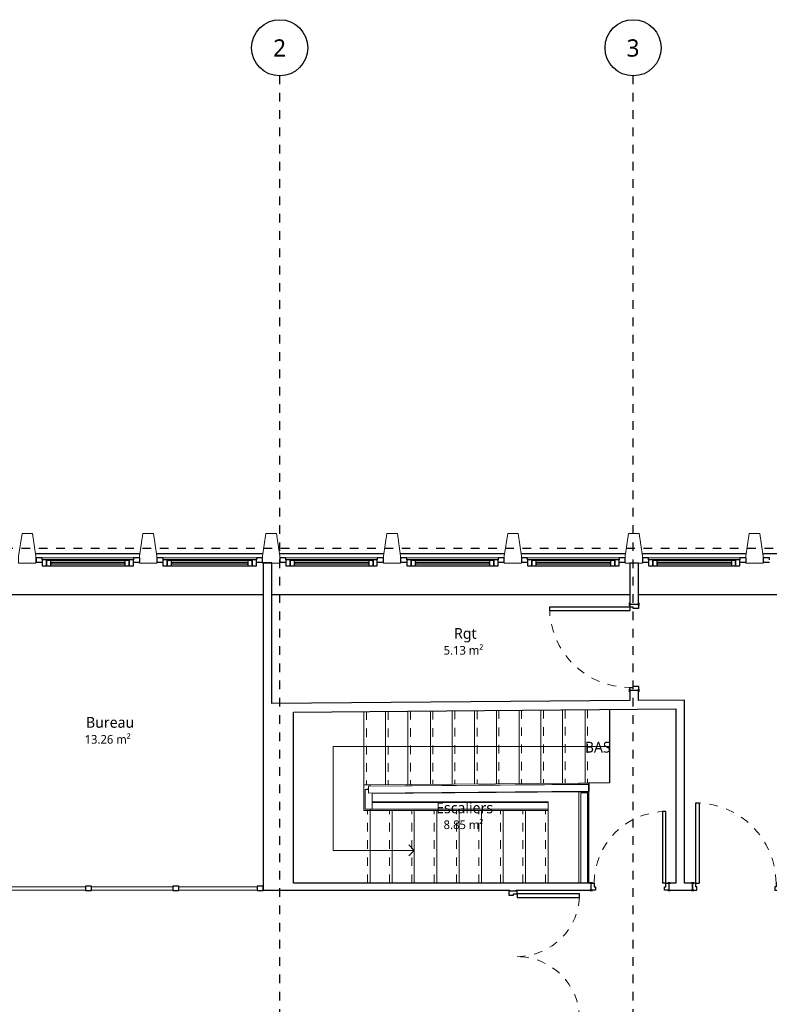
# Model space of a CAD drawing. Header units: metres. Extents: x -21.5 to 32.8, y -37.3 to -3.8.
# Tile 12 of 14: x -8.3 to 0.3, y -15.2 to -3.8. Entities that reach past the tile are written whole.
import ezdxf

# ---------------------------------------------------------------- set-up
doc = ezdxf.new("R2010")
doc.units = ezdxf.units.M
doc.linetypes.add('Ligne de quadrillage', pattern=[0.022225, 0.0127, -0.003175, 0.003175, -0.003175])
doc.linetypes.add('Tiret', pattern=[0.0025, 0.00125, -0.00125])
for name, color, linetype, lineweight in [('A-AREA-IDEN', 250, 'Continuous', 30), ('A-DOOR', 250, 'Continuous', 25), ('A-DOOR-FRAM', 250, 'Continuous', 25), ('A-FLOR', 250, 'Continuous', 25), ('A-FLOR-HRAL', 250, 'Continuous', 18), ('A-GLAZ', 250, 'Continuous', 25), ('A-GLAZ-CURT', 250, 'Continuous', 18), ('A-GLAZ-CWMG', 250, 'Continuous', 18), ('A-WALL', 250, 'Continuous', 25), ('I-WALL', 250, 'Continuous', 25), ('S-COLS', 250, 'Continuous', 18), ('S-GRID', 250, 'Continuous', 30), ('S-GRID-IDEN', 250, 'Continuous', 30), ('S-STRS', 250, 'Continuous', 18), ('S-STRS-ANNO', 250, 'Continuous', 18), ('S-STRS-IDEN', 250, 'Continuous', 18)]:
    doc.layers.add(name, color=color, linetype=linetype, lineweight=lineweight)
doc.styles.add('Trebuchet MS', font='trebuc.ttf', dxfattribs={"height": 0.125})
doc.styles.add('Trebuchet MS_1', font='trebuc.ttf', dxfattribs={"height": 0.2})
doc.styles.add('Trebuchet MS_2', font='trebuc.ttf', dxfattribs={"height": 0.1})

# ---------------------------------------------------------------- blocks, each defined once
blk = doc.blocks.new('Garde-corps - 12mm x 40mm-271059-Niveau 1')
at = {"layer": 'A-FLOR-HRAL'}
for p, q in [((0, -0.006), (0.02, -0.006)), ((0.02, -0.006), (0.02, 0))]:
    blk.add_line(p, q, dxfattribs=at)
blk = doc.blocks.new('Garde-corps - Garde-corps-271011-Niveau 1')
at = {"layer": 'A-FLOR-HRAL'}
blk.add_line((-4.301, -12.698), (-4.291, -12.698), dxfattribs=at)
at = {"rotation": 180}
blk.add_blockref('Garde-corps - 12mm x 40mm-271059-Niveau 1', (-4.291, -12.708), dxfattribs=at)
blk = doc.blocks.new('Type de traverse haute - Traverse haute_Interne_-271025-Niveau 1')
at = {"layer": 'A-FLOR-HRAL'}
for p, q in [((-4.331, -12.708), (-4.331, -12.935)), ((-1.745, -12.647), (-4.292, -12.668)), ((-4.291, -12.748), (-1.744, -12.727)), ((-4.251, -12.935), (-4.251, -12.748)), ((-2.214, -12.855), (-4.251, -12.855)), ((-4.251, -12.935), (-2.214, -12.935))]:
    blk.add_line(p, q, dxfattribs=at)
at = {"layer": 'A-FLOR-HRAL', "flags": 128}
for points in [[(-4.331, -12.708), (-4.33, -12.708), (-4.327, -12.708), (-4.323, -12.708), (-4.316, -12.708), (-4.309, -12.708), (-4.3, -12.708), (-4.291, -12.708)], [(-4.291, -12.935), (-4.3, -12.935), (-4.309, -12.935), (-4.316, -12.935), (-4.323, -12.935), (-4.327, -12.935), (-4.33, -12.935), (-4.331, -12.935)], [(-4.251, -12.935), (-4.252, -12.935), (-4.255, -12.935), (-4.26, -12.935), (-4.266, -12.935), (-4.274, -12.935), (-4.282, -12.935), (-4.291, -12.935)]]:
    blk.add_lwpolyline(points, dxfattribs=at)
at = {"layer": 'A-FLOR-HRAL'}
for points in [[(-4.291, -12.708), (-4.291, -12.705), (-4.291, -12.699), (-4.291, -12.691), (-4.291, -12.683), (-4.292, -12.676), (-4.292, -12.671), (-4.292, -12.668), (-4.292, -12.668), (-4.292, -12.668)], [(-4.291, -12.748), (-4.291, -12.748), (-4.291, -12.747), (-4.291, -12.744), (-4.291, -12.74), (-4.291, -12.732), (-4.291, -12.724), (-4.291, -12.715), (-4.291, -12.71), (-4.291, -12.708)], [(-1.745, -12.647), (-1.745, -12.647), (-1.745, -12.647), (-1.745, -12.65), (-1.745, -12.655), (-1.745, -12.662), (-1.745, -12.671), (-1.744, -12.68), (-1.744, -12.684), (-1.744, -12.687)], [(-1.744, -12.687), (-1.744, -12.69), (-1.744, -12.696), (-1.744, -12.704), (-1.744, -12.712), (-1.744, -12.719), (-1.744, -12.724), (-1.744, -12.726), (-1.744, -12.727), (-1.744, -12.727)], [(-2.214, -12.855), (-2.214, -12.855), (-2.214, -12.855), (-2.214, -12.858), (-2.214, -12.863), (-2.214, -12.87), (-2.214, -12.879), (-2.214, -12.888), (-2.214, -12.892), (-2.214, -12.895)], [(-4.251, -12.935), (-4.251, -12.935), (-4.251, -12.934), (-4.251, -12.931), (-4.251, -12.926), (-4.251, -12.919), (-4.251, -12.91), (-4.251, -12.901), (-4.251, -12.897), (-4.251, -12.895)], [(-2.214, -12.895), (-2.214, -12.898), (-2.214, -12.903), (-2.214, -12.912), (-2.214, -12.92), (-2.214, -12.927), (-2.214, -12.932), (-2.214, -12.934), (-2.214, -12.935), (-2.214, -12.935)]]:
    blk.add_open_spline(points, degree=3, knots=[0, 0, 0, 0, 0.142857, 0.285714, 0.428571, 0.571429, 0.785714, 0.892857, 1, 1, 1, 1], dxfattribs=at)
blk.add_open_spline([(-4.251, -12.895), (-4.251, -12.891), (-4.251, -12.886), (-4.251, -12.877), (-4.251, -12.869), (-4.251, -12.863), (-4.251, -12.86), (-4.251, -12.858)], degree=3, dxfattribs=at)
blk = doc.blocks.new('Type de traverse haute - Traverse haute_Interne_-V1-Niveau 1')
at = {"layer": 'A-FLOR-HRAL'}
for p, q in [((-4.332, -12.708), (-4.331, -12.708)), ((-4.332, -12.895), (-4.332, -12.708)), ((-4.292, -12.668), (-1.745, -12.646)), ((-4.292, -12.668), (-4.292, -12.668)), ((-4.291, -12.749), (-1.744, -12.727)), ((-4.291, -12.748), (-4.291, -12.749)), ((-4.251, -12.859), (-4.251, -12.748)), ((-1.745, -12.646), (-1.745, -12.647)), ((-1.744, -12.726), (-1.744, -12.727)), ((-2.214, -12.854), (-4.251, -12.854)), ((-2.214, -12.855), (-2.214, -12.854)), ((-4.332, -12.895), (-4.331, -12.895)), ((-4.252, -12.895), (-4.251, -12.895)), ((-2.214, -12.935), (-4.251, -12.935)), ((-2.214, -12.935), (-2.214, -12.935))]:
    blk.add_line(p, q, dxfattribs=at)
blk = doc.blocks.new('Limon - Limon-279694-Niveau 1')
at = {"layer": 'S-STRS'}
for p, q in [((-4.272, -12.653), (-1.858, -12.633)), ((-1.744, -12.632), (-1.858, -12.633)), ((-1.858, -12.633), (-1.858, -12.647)), ((-1.743, -12.732), (-1.744, -12.632)), ((-4.346, -12.949), (-4.346, -12.654)), ((-4.272, -12.653), (-4.272, -12.667)), ((-1.858, -12.733), (-4.251, -12.753)), ((-1.858, -12.728), (-1.858, -12.733)), ((-1.858, -12.733), (-1.743, -12.732)), ((-4.251, -12.849), (-2.214, -12.849)), ((-2.214, -12.849), (-2.214, -12.854)), ((-4.27, -12.949), (-4.346, -12.949)), ((-4.27, -12.935), (-4.27, -12.949)), ((-2.214, -12.949), (-4.27, -12.949)), ((-2.214, -12.935), (-2.214, -12.949))]:
    blk.add_line(p, q, dxfattribs=at)
blk = doc.blocks.new('Poteaux porteurs 54 - Poteaux porteurs 1-516657-Niveau 1')
at = {"layer": 'S-COLS'}
for p, q in [((-10.941, -29.554), (-11.141, -29.554)), ((-11.141, -29.554), (-11.141, -29.635)), ((-10.941, -29.635), (-10.941, -29.554)), ((-11.141, -29.635), (-11.103, -29.894)), ((-10.98, -29.894), (-10.941, -29.635)), ((-11.103, -29.894), (-10.98, -29.894))]:
    blk.add_line(p, q, dxfattribs=at)
blk = doc.blocks.new('Poteaux porteurs 60 - Poteaux porteurs 1-516861-Niveau 1')
at = {"layer": 'S-COLS'}
for p, q in [((-10.941, -29.554), (-11.141, -29.554)), ((-11.141, -29.554), (-11.141, -29.635)), ((-10.941, -29.635), (-10.941, -29.554)), ((-11.141, -29.635), (-11.103, -29.894)), ((-10.98, -29.894), (-10.941, -29.635)), ((-11.103, -29.894), (-10.98, -29.894))]:
    blk.add_line(p, q, dxfattribs=at)
blk = doc.blocks.new('Poteaux porteurs 61 - Poteaux porteurs 1-517019-Niveau 1')
at = {"layer": 'S-COLS'}
for p, q in [((-10.941, -29.554), (-11.141, -29.554)), ((-11.141, -29.554), (-11.141, -29.635)), ((-10.941, -29.635), (-10.941, -29.554)), ((-11.141, -29.635), (-11.103, -29.894)), ((-10.98, -29.894), (-10.941, -29.635)), ((-11.103, -29.894), (-10.98, -29.894))]:
    blk.add_line(p, q, dxfattribs=at)
blk = doc.blocks.new('Poteaux porteurs 62 - Poteaux porteurs 1-517034-Niveau 1')
at = {"layer": 'S-COLS'}
for p, q in [((-10.941, -29.554), (-11.141, -29.554)), ((-11.141, -29.554), (-11.141, -29.635)), ((-10.941, -29.635), (-10.941, -29.554)), ((-11.141, -29.635), (-11.103, -29.894)), ((-10.98, -29.894), (-10.941, -29.635)), ((-11.103, -29.894), (-10.98, -29.894))]:
    blk.add_line(p, q, dxfattribs=at)
blk = doc.blocks.new('Poteaux porteurs 63 - Poteaux porteurs 1-517049-Niveau 1')
at = {"layer": 'S-COLS'}
for p, q in [((-10.941, -29.554), (-11.141, -29.554)), ((-11.141, -29.554), (-11.141, -29.635)), ((-10.941, -29.635), (-10.941, -29.554)), ((-11.141, -29.635), (-11.103, -29.894)), ((-10.98, -29.894), (-10.941, -29.635)), ((-11.103, -29.894), (-10.98, -29.894))]:
    blk.add_line(p, q, dxfattribs=at)
blk = doc.blocks.new('Poteaux porteurs 64 - Poteaux porteurs 1-517064-Niveau 1')
at = {"layer": 'S-COLS'}
for p, q in [((-10.941, -29.554), (-11.141, -29.554)), ((-11.141, -29.554), (-11.141, -29.635)), ((-10.941, -29.635), (-10.941, -29.554)), ((-11.141, -29.635), (-11.103, -29.894)), ((-10.98, -29.894), (-10.941, -29.635)), ((-11.103, -29.894), (-10.98, -29.894))]:
    blk.add_line(p, q, dxfattribs=at)
blk = doc.blocks.new('Poteaux porteurs 65 - Poteaux porteurs 1-517098-Niveau 1')
at = {"layer": 'S-COLS'}
for p, q in [((-10.941, -29.554), (-11.141, -29.554)), ((-11.141, -29.554), (-11.141, -29.635)), ((-10.941, -29.635), (-10.941, -29.554)), ((-11.141, -29.635), (-11.103, -29.894)), ((-10.98, -29.894), (-10.941, -29.635)), ((-11.103, -29.894), (-10.98, -29.894))]:
    blk.add_line(p, q, dxfattribs=at)
blk = doc.blocks.new('MR 1 Vantail - MR 1 Vantail-512961-Niveau 1')
at = {"layer": 'A-GLAZ'}
for p, q in [((-0.47, 0.027), (-0.53, 0.027)), ((-0.53, 0.027), (-0.53, -0.043)), ((-0.43, 0.017), (-0.48, 0.017)), ((-0.48, 0.017), (-0.48, -0.043)), ((-0.48, -0.043), (-0.48, 0.017)), ((-0.48, 0.017), (-0.47, 0.017)), ((0.47, 0.027), (-0.47, 0.027)), ((-0.47, 0.017), (-0.47, 0.027)), ((0.43, 0.017), (-0.43, 0.017)), ((-0.43, -0.043), (-0.43, 0.017)), ((0.48, 0.017), (0.43, 0.017)), ((0.43, 0.017), (0.43, -0.043)), ((0.47, 0.027), (0.47, 0.017)), ((0.53, 0.027), (0.47, 0.027)), ((0.47, 0.017), (0.48, 0.017)), ((0.48, -0.043), (0.48, 0.017)), ((0.48, 0.017), (0.48, -0.043)), ((0.53, -0.043), (0.53, 0.027)), ((-0.53, -0.043), (-0.48, -0.043)), ((-0.48, -0.043), (-0.43, -0.043)), ((0.43, -0.007), (-0.43, -0.007)), ((-0.43, -0.007), (-0.43, -0.019)), ((-0.43, -0.019), (0.43, -0.019)), ((-0.43, -0.043), (0.43, -0.043)), ((0.43, -0.019), (0.43, -0.007)), ((0.43, -0.043), (0.48, -0.043)), ((0.48, -0.043), (0.53, -0.043))]:
    blk.add_line(p, q, dxfattribs=at)
blk = doc.blocks.new('Meneau rectangulaire - 50 x 35-V7-Niveau 1')
at = {"layer": 'A-GLAZ-CWMG'}
blk.add_line((-11.211, -29.6), (-12.271, -29.6), dxfattribs=at)
blk = doc.blocks.new('Meneau rectangulaire - 50 x 35-512567-Niveau 1')
at = {"layer": 'A-GLAZ-CWMG', "lineweight": 25}
for p, q in [((0, 0), (-0.07, 0)), ((0, -0.05), (0, 0)), ((-0.07, -0.027), (-0.07, -0.05)), ((-0.07, -0.05), (0, -0.05))]:
    blk.add_line(p, q, dxfattribs=at)
blk = doc.blocks.new('Meneau rectangulaire - 50 x 35-509889-Niveau 1')
at = {"layer": 'A-GLAZ-CWMG', "lineweight": 25}
for p, q in [((-0.07, 0), (0, 0)), ((0, 0), (0, -0.05)), ((-0.07, -0.05), (-0.07, -0.027)), ((0, -0.05), (-0.07, -0.05))]:
    blk.add_line(p, q, dxfattribs=at)
blk = doc.blocks.new('MR 1 Vantail - MR 1 Vantail-518936-Niveau 1')
at = {"layer": 'A-GLAZ'}
for p, q in [((-0.481, 0.027), (-0.541, 0.027)), ((-0.541, 0.027), (-0.541, -0.043)), ((-0.441, 0.017), (-0.491, 0.017)), ((-0.491, 0.017), (-0.491, -0.043)), ((-0.491, -0.043), (-0.491, 0.017)), ((-0.491, 0.017), (-0.481, 0.017)), ((0.481, 0.027), (-0.481, 0.027)), ((-0.481, 0.017), (-0.481, 0.027)), ((0.441, 0.017), (-0.441, 0.017)), ((-0.441, -0.043), (-0.441, 0.017)), ((0.491, 0.017), (0.441, 0.017)), ((0.441, 0.017), (0.441, -0.043)), ((0.481, 0.027), (0.481, 0.017)), ((0.541, 0.027), (0.481, 0.027)), ((0.481, 0.017), (0.491, 0.017)), ((0.491, -0.043), (0.491, 0.017)), ((0.491, 0.017), (0.491, -0.043)), ((0.541, -0.043), (0.541, 0.027)), ((-0.541, -0.043), (-0.491, -0.043)), ((-0.491, -0.043), (-0.441, -0.043)), ((0.441, -0.007), (-0.441, -0.007)), ((-0.441, -0.007), (-0.441, -0.019)), ((-0.441, -0.019), (0.441, -0.019)), ((-0.441, -0.043), (0.441, -0.043)), ((0.441, -0.019), (0.441, -0.007)), ((0.441, -0.043), (0.491, -0.043)), ((0.491, -0.043), (0.541, -0.043))]:
    blk.add_line(p, q, dxfattribs=at)
blk = doc.blocks.new('Meneau rectangulaire - 50 x 35-518932-Niveau 1')
at = {"layer": 'A-GLAZ-CWMG'}
blk.add_line((-6.671, -10.025), (-5.59, -10.025), dxfattribs=at)
blk = doc.blocks.new('MR 1 Vantail - MR 1 Vantail-519001-Niveau 1')
at = {"layer": 'A-GLAZ'}
for p, q in [((-0.469, 0.027), (-0.529, 0.027)), ((-0.529, 0.027), (-0.529, -0.043)), ((-0.429, 0.017), (-0.479, 0.017)), ((-0.479, 0.017), (-0.479, -0.043)), ((-0.479, -0.043), (-0.479, 0.017)), ((-0.479, 0.017), (-0.469, 0.017)), ((0.469, 0.027), (-0.469, 0.027)), ((-0.469, 0.017), (-0.469, 0.027)), ((0.429, 0.017), (-0.429, 0.017)), ((-0.429, -0.043), (-0.429, 0.017)), ((0.479, 0.017), (0.429, 0.017)), ((0.429, 0.017), (0.429, -0.043)), ((0.469, 0.027), (0.469, 0.017)), ((0.529, 0.027), (0.469, 0.027)), ((0.469, 0.017), (0.479, 0.017)), ((0.479, -0.043), (0.479, 0.017)), ((0.479, 0.017), (0.479, -0.043)), ((0.529, -0.043), (0.529, 0.027)), ((-0.529, -0.043), (-0.479, -0.043)), ((-0.479, -0.043), (-0.429, -0.043)), ((0.429, -0.007), (-0.429, -0.007)), ((-0.429, -0.007), (-0.429, -0.019)), ((-0.429, -0.019), (0.429, -0.019)), ((-0.429, -0.043), (0.429, -0.043)), ((0.429, -0.019), (0.429, -0.007)), ((0.429, -0.043), (0.479, -0.043)), ((0.479, -0.043), (0.529, -0.043))]:
    blk.add_line(p, q, dxfattribs=at)
blk = doc.blocks.new('Meneau rectangulaire - 50 x 35-518997-Niveau 1')
at = {"layer": 'A-GLAZ-CWMG'}
blk.add_line((-1.05, -10.025), (0.008, -10.025), dxfattribs=at)
blk = doc.blocks.new('Panneau système - Vitré-542273-Niveau 1')
at = {"layer": 'A-GLAZ-CURT'}
for p, q in [((0.453, 0.045), (-0.453, 0.045)), ((-0.453, 0.045), (-0.453, 0.005)), ((-0.453, 0.005), (0.453, 0.005)), ((0.453, 0.005), (0.453, 0.045))]:
    blk.add_line(p, q, dxfattribs=at)
blk = doc.blocks.new('Panneau système - Vitré-542284-Niveau 1')
at = {"layer": 'A-GLAZ-CURT'}
for p, q in [((0.471, 0.045), (-0.471, 0.045)), ((-0.471, 0.045), (-0.471, 0.005)), ((-0.471, 0.005), (0.471, 0.005)), ((0.471, 0.005), (0.471, 0.045))]:
    blk.add_line(p, q, dxfattribs=at)
blk = doc.blocks.new('Meneau rectangulaire - 50 x 35 pvc gris-540313-Niveau 1')
at = {"layer": 'A-GLAZ-CWMG', "lineweight": 25}
for p, q in [((-0.035, 0), (0.035, 0)), ((-0.035, -0.05), (-0.035, 0)), ((0.035, 0), (0.035, -0.05)), ((0.035, -0.05), (-0.035, -0.05))]:
    blk.add_line(p, q, dxfattribs=at)
blk = doc.blocks.new('Meneau rectangulaire - 50 x 35 pvc gris-540305-Niveau 1')
at = {"layer": 'A-GLAZ-CWMG', "lineweight": 25}
for p, q in [((0, 0), (-0.07, 0)), ((-0.07, 0), (-0.07, -0.05)), ((0, -0.05), (0, 0)), ((-0.07, -0.05), (0, -0.05))]:
    blk.add_line(p, q, dxfattribs=at)
blk = doc.blocks.new('Double _R_ - 1_43m x 2_04m 2-548429-Niveau 1')
at = {"layer": 'A-DOOR'}
for p, q in [((-0.725, -0.048), (-0.685, -0.048)), ((-0.725, -0.773), (-0.725, -0.048)), ((-0.685, -0.048), (-0.685, -0.773)), ((0.725, -0.048), (0.685, -0.048)), ((0.685, -0.048), (0.685, -0.773)), ((0.725, -0.773), (0.725, -0.048)), ((-0.685, -0.773), (-0.725, -0.773)), ((0.685, -0.773), (0.725, -0.773))]:
    blk.add_line(p, q, dxfattribs=at)
at = {"layer": 'A-DOOR', "linetype": 'Tiret', "lineweight": 18}
for centre, start, end in [((-0.725, -0.048), 270, 360), ((0.725, -0.048), 180, 270)]:
    blk.add_arc(centre, 0.725, start, end, dxfattribs=at)
at = {"layer": 'A-DOOR-FRAM'}
for p, q in [((-0.71, 0.048), (-0.77, 0.048)), ((-0.77, 0.048), (-0.77, 0.04)), ((-0.71, -0.008), (-0.71, 0.048)), ((0.768, 0.048), (0.71, 0.048)), ((0.71, 0.048), (0.71, -0.008)), ((-0.77, -0.04), (-0.77, -0.048)), ((-0.77, -0.048), (-0.725, -0.048)), ((-0.725, -0.048), (-0.725, -0.008)), ((-0.725, -0.008), (-0.71, -0.008)), ((0.71, -0.008), (0.725, -0.008)), ((0.725, -0.008), (0.725, -0.048)), ((0.725, -0.048), (0.768, -0.048))]:
    blk.add_line(p, q, dxfattribs=at)
blk = doc.blocks.new('Int_ Simple - PP _0_83m x 2_04m_-528616-Niveau 1')
at = {"layer": 'A-DOOR'}
for p, q in [((0.38, 0.87), (0.34, 0.87)), ((0.34, 0.87), (0.34, 0.04)), ((0.38, 0.04), (0.38, 0.87)), ((0.38, 0.04), (0.34, 0.04))]:
    blk.add_line(p, q, dxfattribs=at)
at = {"layer": 'A-DOOR', "lineweight": 35}
for p, q in [((-0.5, 0.04), (-0.5, 0.045)), ((-0.5, 0.045), (-0.47, 0.045)), ((-0.47, 0.04), (-0.5, 0.04)), ((-0.47, 0.045), (-0.47, 0.04)), ((0.4, 0.04), (0.4, 0.045)), ((0.4, 0.045), (0.43, 0.045)), ((0.43, 0.04), (0.4, 0.04)), ((0.43, 0.045), (0.43, 0.04)), ((-0.5, -0.045), (-0.5, -0.04)), ((-0.5, -0.04), (-0.47, -0.04)), ((-0.47, -0.045), (-0.5, -0.045)), ((-0.47, -0.04), (-0.47, -0.045)), ((0.4, -0.045), (0.4, -0.04)), ((0.4, -0.04), (0.43, -0.04)), ((0.43, -0.045), (0.4, -0.045)), ((0.43, -0.04), (0.43, -0.045))]:
    blk.add_line(p, q, dxfattribs=at)
at = {"layer": 'A-DOOR', "linetype": 'Tiret', "lineweight": 18}
blk.add_arc((0.38, 0.04), 0.83, 90, 180, dxfattribs=at)
at = {"layer": 'A-DOOR-FRAM'}
for p, q in [((-0.485, 0.04), (-0.45, 0.04)), ((-0.485, -0.04), (-0.485, 0.04)), ((-0.45, 0.04), (-0.45, 0)), ((0.38, 0.04), (0.415, 0.04)), ((0.38, 0), (0.38, 0.04)), ((0.415, 0.04), (0.415, -0.04)), ((-0.435, -0.04), (-0.485, -0.04)), ((-0.45, 0), (-0.435, 0)), ((-0.435, 0), (-0.435, -0.04)), ((0.365, 0), (0.38, 0)), ((0.365, -0.04), (0.365, 0)), ((0.415, -0.04), (0.365, -0.04))]:
    blk.add_line(p, q, dxfattribs=at)
blk = doc.blocks.new('Limon 6 - Limon 6-548605-Niveau 1')
at = {"layer": 'S-STRS'}
for p, q in [((-1.858, -12.728), (-1.858, -13.791)), ((-1.743, -12.727), (-1.744, -12.727)), ((-1.743, -13.791), (-1.743, -12.727))]:
    blk.add_line(p, q, dxfattribs=at)
blk = doc.blocks.new('Type de traverse haute - Traverse haute_Interne_-549405-Niveau 1')
at = {"layer": 'A-FLOR-HRAL'}
for p, q in [((-1.836, -12.743), (-1.836, -13.791)), ((-1.756, -13.791), (-1.756, -12.743))]:
    blk.add_line(p, q, dxfattribs=at)
at = {"layer": 'A-FLOR-HRAL', "flags": 128}
blk.add_lwpolyline([(-1.836, -12.743), (-1.835, -12.743), (-1.832, -12.743), (-1.828, -12.743), (-1.823, -12.743), (-1.816, -12.743), (-1.808, -12.743), (-1.8, -12.743), (-1.792, -12.743), (-1.783, -12.743), (-1.776, -12.743), (-1.769, -12.743), (-1.763, -12.743), (-1.759, -12.743), (-1.757, -12.743), (-1.756, -12.743)], dxfattribs=at)
blk = doc.blocks.new('Type de traverse haute - Traverse haute_Interne_-V17-Niveau 1')
at = {"layer": 'A-FLOR-HRAL'}
for p, q in [((-1.836, -12.743), (-1.836, -12.743)), ((-1.836, -12.743), (-1.836, -13.791)), ((-1.755, -12.743), (-1.756, -12.743)), ((-1.755, -12.743), (-1.755, -13.791))]:
    blk.add_line(p, q, dxfattribs=at)
blk = doc.blocks.new('Int_ Simple - PP0_93x2_04-549555-Niveau 1')
at = {"layer": 'A-DOOR'}
for p, q in [((0.43, 0.98), (0.39, 0.98)), ((0.39, 0.98), (0.39, 0.05)), ((0.43, 0.05), (0.43, 0.98)), ((0.43, 0.05), (0.39, 0.05))]:
    blk.add_line(p, q, dxfattribs=at)
at = {"layer": 'A-DOOR', "lineweight": 35}
for p, q in [((-0.55, 0.05), (-0.55, 0.055)), ((-0.55, 0.055), (-0.52, 0.055)), ((-0.52, 0.05), (-0.55, 0.05)), ((-0.52, 0.055), (-0.52, 0.05)), ((0.45, 0.05), (0.45, 0.055)), ((0.45, 0.055), (0.48, 0.055)), ((0.48, 0.05), (0.45, 0.05)), ((0.48, 0.055), (0.48, 0.05)), ((-0.55, -0.055), (-0.55, -0.05)), ((-0.55, -0.05), (-0.52, -0.05)), ((-0.52, -0.055), (-0.55, -0.055)), ((-0.52, -0.05), (-0.52, -0.055)), ((0.45, -0.055), (0.45, -0.05)), ((0.45, -0.05), (0.48, -0.05)), ((0.48, -0.055), (0.45, -0.055)), ((0.48, -0.05), (0.48, -0.055))]:
    blk.add_line(p, q, dxfattribs=at)
at = {"layer": 'A-DOOR', "linetype": 'Tiret', "lineweight": 18}
blk.add_arc((0.43, 0.05), 0.93, 90, 180, dxfattribs=at)
at = {"layer": 'A-DOOR-FRAM'}
for p, q in [((-0.535, 0.05), (-0.5, 0.05)), ((-0.535, -0.05), (-0.535, 0.05)), ((-0.5, 0.05), (-0.5, 0.01)), ((-0.5, 0.01), (-0.485, 0.01)), ((-0.485, 0.01), (-0.485, -0.05)), ((0.415, 0.01), (0.43, 0.01)), ((0.415, -0.05), (0.415, 0.01)), ((0.43, 0.05), (0.465, 0.05)), ((0.43, 0.01), (0.43, 0.05)), ((0.465, 0.05), (0.465, -0.05)), ((-0.485, -0.05), (-0.535, -0.05)), ((0.465, -0.05), (0.415, -0.05))]:
    blk.add_line(p, q, dxfattribs=at)
blk = doc.blocks.new('Int_ Simple - PP0_93x2_04-549876-Niveau 1')
at = {"layer": 'A-DOOR', "lineweight": 35}
for p, q in [((-0.52, 0.045), (-0.55, 0.045)), ((-0.55, 0.045), (-0.55, 0.04)), ((-0.55, 0.04), (-0.52, 0.04)), ((-0.52, 0.04), (-0.52, 0.045)), ((0.48, 0.045), (0.45, 0.045)), ((0.45, 0.045), (0.45, 0.04)), ((0.45, 0.04), (0.48, 0.04)), ((0.48, 0.04), (0.48, 0.045)), ((-0.52, -0.04), (-0.55, -0.04)), ((-0.55, -0.04), (-0.55, -0.045)), ((-0.55, -0.045), (-0.52, -0.045)), ((-0.52, -0.045), (-0.52, -0.04)), ((0.48, -0.04), (0.45, -0.04)), ((0.45, -0.04), (0.45, -0.045)), ((0.45, -0.045), (0.48, -0.045)), ((0.48, -0.045), (0.48, -0.04))]:
    blk.add_line(p, q, dxfattribs=at)
at = {"layer": 'A-DOOR'}
for p, q in [((0.43, -0.04), (0.39, -0.04)), ((0.39, -0.97), (0.39, -0.04)), ((0.43, -0.04), (0.43, -0.97)), ((0.43, -0.97), (0.39, -0.97))]:
    blk.add_line(p, q, dxfattribs=at)
at = {"layer": 'A-DOOR', "linetype": 'Tiret', "lineweight": 18}
blk.add_arc((0.43, -0.04), 0.93, 180, 270, dxfattribs=at)
at = {"layer": 'A-DOOR-FRAM'}
for p, q in [((-0.535, 0.04), (-0.535, -0.04)), ((-0.485, 0.04), (-0.535, 0.04)), ((-0.5, -0.04), (-0.5, 0)), ((-0.5, 0), (-0.485, 0)), ((-0.485, 0), (-0.485, 0.04)), ((0.465, 0.04), (0.415, 0.04)), ((0.415, 0.04), (0.415, 0)), ((0.415, 0), (0.43, 0)), ((0.43, 0), (0.43, -0.04)), ((0.465, -0.04), (0.465, 0.04)), ((-0.535, -0.04), (-0.5, -0.04)), ((0.43, -0.04), (0.465, -0.04))]:
    blk.add_line(p, q, dxfattribs=at)
blk = doc.blocks.new('Quadrillage - Extrémité de la ligne de quadrillage - Cercle-4360-Niveau 1')
at = {"layer": 'S-GRID-IDEN'}
blk.add_circle((0, 0), 0.0065, dxfattribs=at)

msp = doc.modelspace()

# ---------------------------------------------------------------- linework, layer by layer
at = {"layer": 'A-FLOR'}
for p, q in [((-1.504, -11.779), (-1.504, -12.63)), ((-1.504, -12.63), (-1.743, -12.632)), ((-1.743, -12.632), (-1.743, -12.727))]:
    msp.add_line(p, q, dxfattribs=at)
at = {"layer": 'A-WALL'}
for p, q in [((-8.146, -9.975), (-6.937, -9.975)), ((-6.746, -9.975), (-5.515, -9.975)), ((-5.324, -9.975), (-4.115, -9.975)), ((-3.924, -9.975), (-2.715, -9.975)), ((-2.524, -9.975), (-1.315, -9.975)), ((-1.124, -9.975), (0.082, -9.975)), ((0.273, -9.975), (1.482, -9.975)), ((-5.51, -10.455), (-9.655, -10.455)), ((-1.267, -10.455), (-5.41, -10.455)), ((2.914, -10.455), (-1.167, -10.455))]:
    msp.add_line(p, q, dxfattribs=at)
at = {"layer": 'I-WALL'}
for p, q in [((-5.51, -10.085), (-5.51, -13.871)), ((-5.41, -10.085), (-5.51, -10.085)), ((-5.41, -11.712), (-5.41, -10.085)), ((-1.167, -10.086), (-1.267, -10.086)), ((-1.267, -10.086), (-1.267, -10.561)), ((-1.167, -10.561), (-1.167, -10.086)), ((-1.267, -10.561), (-1.167, -10.561)), ((-1.167, -11.561), (-1.267, -11.561)), ((-1.267, -11.561), (-1.267, -11.677)), ((-1.167, -11.676), (-1.167, -11.561)), ((-1.267, -11.677), (-5.41, -11.712)), ((-0.633, -11.671), (-1.167, -11.676)), ((-0.633, -13.791), (-0.633, -11.671)), ((-5.16, -11.81), (-0.733, -11.772)), ((-5.16, -13.791), (-5.16, -11.81)), ((-0.733, -11.772), (-0.733, -13.791)), ((-5.51, -13.871), (-2.661, -13.871)), ((-1.714, -13.791), (-5.16, -13.791)), ((-2.661, -13.871), (-2.661, -13.879)), ((-2.661, -13.879), (-2.581, -13.879)), ((-2.581, -13.871), (-1.714, -13.871)), ((-2.581, -13.879), (-2.581, -13.871)), ((-1.714, -13.871), (-1.714, -13.791)), ((-0.733, -13.791), (-0.814, -13.791)), ((-0.814, -13.791), (-0.814, -13.871)), ((-0.814, -13.871), (-0.54, -13.871)), ((-0.54, -13.791), (-0.633, -13.791)), ((-0.54, -13.871), (-0.54, -13.791))]:
    msp.add_line(p, q, dxfattribs=at)
at = {"layer": 'S-GRID', "linetype": 'Ligne de quadrillage'}
for p, q in [((-5.32, -37.347), (-5.32, -4.451)), ((-1.229, -37.347), (-1.229, -4.451)), ((-21.508, -9.915), (32.124, -9.915))]:
    msp.add_line(p, q, dxfattribs=at)
at = {"layer": 'S-STRS'}
for p, q in [((-4.346, -11.803), (-4.346, -12.654)), ((-4.096, -11.801), (-4.096, -12.652)), ((-3.836, -11.798), (-3.836, -12.65)), ((-3.576, -11.796), (-3.576, -12.647)), ((-3.322, -11.794), (-3.322, -12.645)), ((-3.066, -11.792), (-3.066, -12.643)), ((-2.812, -11.79), (-2.812, -12.641)), ((-2.55, -11.788), (-2.55, -12.639)), ((-2.297, -11.785), (-2.297, -12.637)), ((-2.046, -11.783), (-2.046, -12.635)), ((-1.786, -11.781), (-1.786, -12.632)), ((-1.504, -11.779), (-1.504, -12.63)), ((-1.744, -12.632), (-1.504, -12.63)), ((-4.346, -12.654), (-4.272, -12.653)), ((-4.274, -13.791), (-4.274, -12.949)), ((-4.02, -13.791), (-4.02, -12.949)), ((-3.762, -13.791), (-3.762, -12.949)), ((-3.503, -13.791), (-3.503, -12.949)), ((-3.244, -13.791), (-3.244, -12.949)), ((-2.986, -13.791), (-2.986, -12.949)), ((-2.734, -13.791), (-2.734, -12.949)), ((-2.474, -13.791), (-2.474, -12.949)), ((-2.214, -13.791), (-2.214, -12.949))]:
    msp.add_line(p, q, dxfattribs=at)
at = {"layer": 'S-STRS', "linetype": 'Tiret'}
for p, q in [((-4.316, -11.802), (-4.316, -12.654)), ((-4.066, -11.8), (-4.066, -12.652)), ((-3.806, -11.798), (-3.806, -12.649)), ((-3.546, -11.796), (-3.546, -12.647)), ((-3.292, -11.794), (-3.292, -12.645)), ((-3.036, -11.792), (-3.036, -12.643)), ((-2.782, -11.789), (-2.782, -12.641)), ((-2.52, -11.787), (-2.52, -12.639)), ((-2.267, -11.785), (-2.267, -12.636)), ((-2.016, -11.783), (-2.016, -12.634)), ((-1.756, -11.781), (-1.756, -12.632)), ((-4.304, -13.791), (-4.304, -12.949)), ((-4.05, -13.791), (-4.05, -12.949)), ((-3.792, -13.791), (-3.792, -12.949)), ((-3.533, -13.791), (-3.533, -12.949)), ((-3.274, -13.791), (-3.274, -12.949)), ((-3.016, -13.791), (-3.016, -12.949)), ((-2.764, -13.791), (-2.764, -12.949)), ((-2.504, -13.791), (-2.504, -12.949)), ((-2.244, -13.791), (-2.244, -12.949))]:
    msp.add_line(p, q, dxfattribs=at)
at = {"layer": 'S-STRS-ANNO'}
for p, q in [((-4.703, -12.21), (-4.346, -12.21)), ((-4.703, -13.41), (-4.703, -12.21)), ((-4.346, -12.21), (-4.096, -12.21)), ((-4.096, -12.21), (-3.836, -12.21)), ((-3.836, -12.21), (-3.576, -12.21)), ((-3.576, -12.21), (-3.322, -12.21)), ((-3.322, -12.21), (-3.066, -12.21)), ((-3.066, -12.21), (-2.812, -12.21)), ((-2.812, -12.21), (-2.55, -12.21)), ((-2.55, -12.21), (-2.297, -12.21)), ((-2.297, -12.21), (-2.046, -12.21)), ((-2.046, -12.21), (-1.786, -12.21)), ((-1.786, -12.21), (-1.504, -12.21)), ((-4.274, -13.41), (-4.703, -13.41)), ((-4.02, -13.41), (-4.274, -13.41)), ((-3.762, -13.41), (-4.02, -13.41)), ((-3.762, -13.41), (-3.825, -13.348)), ((-3.762, -13.41), (-3.825, -13.473))]:
    msp.add_line(p, q, dxfattribs=at)

# ---------------------------------------------------------------- block references
at = {"layer": 'A-DOOR'}
for name, p, rotation in [('Int_ Simple - PP0_93x2_04-549555-Niveau 1', (-1.217, -11.026), 89.99999999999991), ('Int_ Simple - PP0_93x2_04-549876-Niveau 1', (-0.075, -13.831), 180), ('Double _R_ - 1_43m x 2_04m 2-548429-Niveau 1', (-2.621, -14.639), 89.99999999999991)]:
    msp.add_blockref(name, p, dxfattribs=dict(at, rotation=rotation))
msp.add_blockref('Int_ Simple - PP _0_83m x 2_04m_-528616-Niveau 1', (-1.229, -13.831), dxfattribs=at)
at = {"layer": 'A-FLOR-HRAL'}
for name in ['Type de traverse haute - Traverse haute_Interne_-V1-Niveau 1', 'Type de traverse haute - Traverse haute_Interne_-271025-Niveau 1', 'Garde-corps - Garde-corps-271011-Niveau 1', 'Type de traverse haute - Traverse haute_Interne_-549405-Niveau 1', 'Type de traverse haute - Traverse haute_Interne_-V17-Niveau 1']:
    msp.add_blockref(name, (0, 0), dxfattribs=at)
at = {"layer": 'A-GLAZ'}
for name, p in [('MR 1 Vantail - MR 1 Vantail-512961-Niveau 1', (-7.541, -10.075)), ('MR 1 Vantail - MR 1 Vantail-518936-Niveau 1', (-6.131, -10.075)), ('MR 1 Vantail - MR 1 Vantail-512961-Niveau 1', (-4.72, -10.075)), ('MR 1 Vantail - MR 1 Vantail-512961-Niveau 1', (-3.32, -10.075)), ('MR 1 Vantail - MR 1 Vantail-512961-Niveau 1', (-1.92, -10.075)), ('MR 1 Vantail - MR 1 Vantail-519001-Niveau 1', (-0.521, -10.075))]:
    msp.add_blockref(name, p, dxfattribs=at)
at = {"layer": 'A-GLAZ-CURT', "rotation": 180}
for name, p in [('Panneau système - Vitré-542273-Niveau 1', (-8.021, -13.826)), ('Panneau système - Vitré-542284-Niveau 1', (-7.027, -13.826)), ('Panneau système - Vitré-542273-Niveau 1', (-6.033, -13.826))]:
    msp.add_blockref(name, p, dxfattribs=at)
at = {"layer": 'A-GLAZ-CWMG', "rotation": 180}
for name, p in [('Meneau rectangulaire - 50 x 35-512567-Niveau 1', (-8.141, -10.075)), ('Meneau rectangulaire - 50 x 35-V7-Niveau 1', (-19.283, -39.625)), ('Meneau rectangulaire - 50 x 35-512567-Niveau 1', (-6.741, -10.075)), ('Meneau rectangulaire - 50 x 35-512567-Niveau 1', (-5.32, -10.075)), ('Meneau rectangulaire - 50 x 35-V7-Niveau 1', (-16.461, -39.625)), ('Meneau rectangulaire - 50 x 35-512567-Niveau 1', (-3.92, -10.075)), ('Meneau rectangulaire - 50 x 35-V7-Niveau 1', (-15.061, -39.625)), ('Meneau rectangulaire - 50 x 35-512567-Niveau 1', (-2.52, -10.075)), ('Meneau rectangulaire - 50 x 35-V7-Niveau 1', (-13.661, -39.625)), ('Meneau rectangulaire - 50 x 35-512567-Niveau 1', (-1.12, -10.075)), ('Meneau rectangulaire - 50 x 35-512567-Niveau 1', (0.278, -10.075))]:
    msp.add_blockref(name, p, dxfattribs=at)
at = {"layer": 'A-GLAZ-CWMG', "extrusion": (0, 0, -1), "rotation": 180}
for p in [(6.941, -10.075), (5.52, -10.075), (4.12, -10.075), (2.72, -10.075), (1.32, -10.075), (-0.078, -10.075)]:
    msp.add_blockref('Meneau rectangulaire - 50 x 35-509889-Niveau 1', p, dxfattribs=at)
at = {"layer": 'A-GLAZ-CWMG'}
for name, p in [('Meneau rectangulaire - 50 x 35-518932-Niveau 1', (0, 0)), ('Meneau rectangulaire - 50 x 35-518997-Niveau 1', (0, 0)), ('Meneau rectangulaire - 50 x 35 pvc gris-540305-Niveau 1', (-5.51, -13.826))]:
    msp.add_blockref(name, p, dxfattribs=at)
at = {"layer": 'A-GLAZ-CWMG', "extrusion": (0, 0, -1)}
for p in [(7.533, -13.826), (6.521, -13.826)]:
    msp.add_blockref('Meneau rectangulaire - 50 x 35 pvc gris-540313-Niveau 1', p, dxfattribs=at)
at = {"layer": 'S-COLS', "rotation": 180}
for name, p in [('Poteaux porteurs 54 - Poteaux porteurs 1-516657-Niveau 1', (-19.283, -39.64)), ('Poteaux porteurs 60 - Poteaux porteurs 1-516861-Niveau 1', (-17.883, -39.64)), ('Poteaux porteurs 61 - Poteaux porteurs 1-517019-Niveau 1', (-16.461, -39.64)), ('Poteaux porteurs 62 - Poteaux porteurs 1-517034-Niveau 1', (-15.061, -39.64)), ('Poteaux porteurs 63 - Poteaux porteurs 1-517049-Niveau 1', (-13.661, -39.64)), ('Poteaux porteurs 64 - Poteaux porteurs 1-517064-Niveau 1', (-12.261, -39.64)), ('Poteaux porteurs 65 - Poteaux porteurs 1-517098-Niveau 1', (-10.864, -39.64))]:
    msp.add_blockref(name, p, dxfattribs=at)
at = {"layer": 'S-GRID-IDEN', "xscale": 49.99999999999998, "yscale": 49.99999999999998, "zscale": 49.99999999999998}
for p in [(-5.32, -4.126), (-1.229, -4.126)]:
    msp.add_blockref('Quadrillage - Extrémité de la ligne de quadrillage - Cercle-4360-Niveau 1', p, dxfattribs=at)
at = {"layer": 'S-STRS'}
for name in ['Limon - Limon-279694-Niveau 1', 'Limon 6 - Limon 6-548605-Niveau 1']:
    msp.add_blockref(name, (0, 0), dxfattribs=at)

# ---------------------------------------------------------------- texts
at = {"layer": 'A-AREA-IDEN', "attachment_point": 1}
for s, insert, char_height, width, style in [('Rgt', (-3.301, -10.838), 0.125, 0.31667, 'Trebuchet MS'), ('5.13 m²', (-3.423, -11.046), 0.1, 0.61329, 'Trebuchet MS_2'), ('Bureau', (-7.562, -11.867), 0.125, 0.6654, 'Trebuchet MS'), ('13.26 m²', (-7.579, -12.076), 0.1, 0.70548, 'Trebuchet MS_2'), ('Escaliers', (-3.509, -12.856), 0.125, 0.82173, 'Trebuchet MS'), ('8.85 m²', (-3.423, -13.064), 0.1, 0.61329, 'Trebuchet MS_2')]:
    msp.add_mtext(s, dxfattribs=dict(at, insert=insert, char_height=char_height, width=width, style=style))
at = {"layer": 'S-GRID-IDEN', "char_height": 0.2, "width": 0.18038, "attachment_point": 1, "style": 'Trebuchet MS_1'}
for s, insert in [('2', (-5.396, -4.028)), ('3', (-1.305, -4.028))]:
    msp.add_mtext(s, dxfattribs=dict(at, insert=insert))
at = {"layer": 'S-STRS-IDEN', "insert": (-1.788, -12.154), "char_height": 0.125, "width": 0.34074, "attachment_point": 1, "line_spacing_factor": 1.048425, "style": 'Trebuchet MS'}
msp.add_mtext('BAS', dxfattribs=at)

doc.saveas('drawing.dxf')
